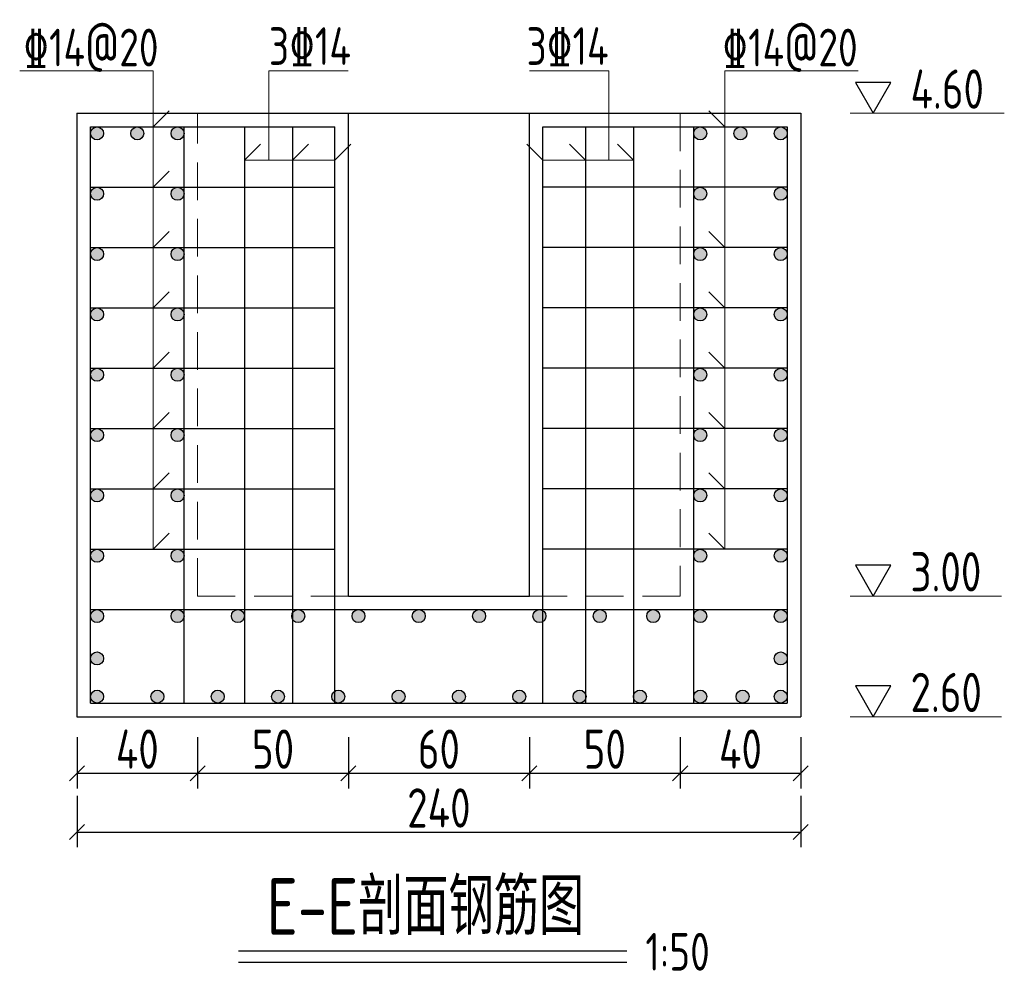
# Model space of a CAD drawing. Header units: inches. Extents: x 30313 to 48753, y -118909 to -59191.
# Tile 1 of 4: x 30313 to 30640, y -118909 to -118593. Entities that reach past the tile are written whole.
import ezdxf

# ---------------------------------------------------------------- set-up
doc = ezdxf.new("R2010")
doc.units = ezdxf.units.IN
doc.header["$MEASUREMENT"] = 0
doc.linetypes.add('DASHED2', pattern=[0.375, 0.25, -0.125])
for name, color, linetype, lineweight in [('实线', 1, 'Continuous', 40), ('文字', 7, 'Continuous', 20), ('细实线', 7, 'Continuous', 18)]:
    doc.layers.add(name, color=color, linetype=linetype, lineweight=lineweight)
doc.layers.add('线筋', color=1, linetype='Continuous')
doc.styles.add('0.5标框', font='tssdeng.shx', dxfattribs={"width": 0.8, "height": 13, "bigfont": 'hztxt.shx'})
doc.dimstyles.new('0.5标框', dxfattribs={"dimtxt": 13, "dimasz": 5, "dimexe": 5, "dimexo": 8, "dimgap": 1.5, "dimtad": 1, "dimdec": 0, "dimtxsty": '0.5标框', "dimblk": 'OBLIQUE', "dimcen": 2, "dimadec": 0, "dimazin": 0, "dimtfac": 1, "dimtdec": 0, "dimtix": 1, "dimtmove": 0, "dimatfit": 3, "dimldrblk": 'OBLIQUE', "dimfxl": 0, "dimarcsym": 0})

# ---------------------------------------------------------------- blocks, each defined once
blk = doc.blocks.new('_Oblique')
at = {"color": 0, "linetype": 'ByBlock', "lineweight": -2}
blk.add_line((-0.5, -0.5), (0.5, 0.5), dxfattribs=at)
blk = doc.blocks.new('*D327')
at = {"layer": 'Defpoints', "color": 0, "ltscale": 0.2}
for p in [(30372.43, -118768.6), (30332.43, -118808.6), (30372.43, -118843.09)]:
    blk.add_point(p, dxfattribs=at)
at = {"layer": '细实线', "color": 0, "lineweight": -2, "ltscale": 0.2}
for p, q in [((30332.43, -118831.09), (30332.43, -118848.09)), ((30372.43, -118831.09), (30372.43, -118848.09)), ((30332.43, -118843.09), (30372.43, -118843.09))]:
    blk.add_line(p, q, dxfattribs=at)
at = {"layer": '细实线', "color": 0, "lineweight": -2, "ltscale": 0.2, "xscale": 5, "yscale": 5, "zscale": 5, "rotation": 180}
blk.add_blockref('_Oblique', (30332.43, -118843.09), dxfattribs=at)
at = {"layer": '细实线', "color": 0, "lineweight": -2, "ltscale": 0.2, "xscale": 5, "yscale": 5, "zscale": 5}
blk.add_blockref('_Oblique', (30372.43, -118843.09), dxfattribs=at)
at = {"layer": '细实线', "color": 0, "ltscale": 0.2, "insert": (30352.43, -118835.09), "char_height": 13, "attachment_point": 5, "style": '0.5标框'}
blk.add_mtext('40', dxfattribs=at)
blk = doc.blocks.new('*D328')
at = {"layer": 'Defpoints', "color": 0, "ltscale": 0.2}
for p in [(30372.43, -118768.6), (30422.43, -118768.6), (30422.43, -118843.09)]:
    blk.add_point(p, dxfattribs=at)
at = {"layer": '细实线', "color": 0, "lineweight": -2, "ltscale": 0.2}
for p, q in [((30372.43, -118831.09), (30372.43, -118848.09)), ((30422.43, -118831.09), (30422.43, -118848.09)), ((30372.43, -118843.09), (30422.43, -118843.09))]:
    blk.add_line(p, q, dxfattribs=at)
at = {"layer": '细实线', "color": 0, "lineweight": -2, "ltscale": 0.2, "xscale": 5, "yscale": 5, "zscale": 5, "rotation": 180}
blk.add_blockref('_Oblique', (30372.43, -118843.09), dxfattribs=at)
at = {"layer": '细实线', "color": 0, "lineweight": -2, "ltscale": 0.2, "xscale": 5, "yscale": 5, "zscale": 5}
blk.add_blockref('_Oblique', (30422.43, -118843.09), dxfattribs=at)
at = {"layer": '细实线', "color": 0, "ltscale": 0.2, "insert": (30397.43, -118835.09), "char_height": 13, "attachment_point": 5, "style": '0.5标框'}
blk.add_mtext('50', dxfattribs=at)
blk = doc.blocks.new('*D329')
at = {"layer": 'Defpoints', "color": 0, "ltscale": 0.2}
for p in [(30422.43, -118768.6), (30482.43, -118768.6), (30482.43, -118843.09)]:
    blk.add_point(p, dxfattribs=at)
at = {"layer": '细实线', "color": 0, "lineweight": -2, "ltscale": 0.2}
for p, q in [((30422.43, -118831.09), (30422.43, -118848.09)), ((30482.43, -118831.09), (30482.43, -118848.09)), ((30422.43, -118843.09), (30482.43, -118843.09))]:
    blk.add_line(p, q, dxfattribs=at)
at = {"layer": '细实线', "color": 0, "lineweight": -2, "ltscale": 0.2, "xscale": 5, "yscale": 5, "zscale": 5, "rotation": 180}
blk.add_blockref('_Oblique', (30422.43, -118843.09), dxfattribs=at)
at = {"layer": '细实线', "color": 0, "lineweight": -2, "ltscale": 0.2, "xscale": 5, "yscale": 5, "zscale": 5}
blk.add_blockref('_Oblique', (30482.43, -118843.09), dxfattribs=at)
at = {"layer": '细实线', "color": 0, "ltscale": 0.2, "insert": (30452.43, -118835.09), "char_height": 13, "attachment_point": 5, "style": '0.5标框'}
blk.add_mtext('60', dxfattribs=at)
blk = doc.blocks.new('*D330')
at = {"layer": 'Defpoints', "color": 0, "ltscale": 0.2}
for p in [(30482.43, -118768.6), (30532.43, -118768.6), (30532.43, -118843.09)]:
    blk.add_point(p, dxfattribs=at)
at = {"layer": '细实线', "color": 0, "lineweight": -2, "ltscale": 0.2}
for p, q in [((30482.43, -118831.09), (30482.43, -118848.09)), ((30532.43, -118831.09), (30532.43, -118848.09)), ((30482.43, -118843.09), (30532.43, -118843.09))]:
    blk.add_line(p, q, dxfattribs=at)
at = {"layer": '细实线', "color": 0, "lineweight": -2, "ltscale": 0.2, "xscale": 5, "yscale": 5, "zscale": 5, "rotation": 180}
blk.add_blockref('_Oblique', (30482.43, -118843.09), dxfattribs=at)
at = {"layer": '细实线', "color": 0, "lineweight": -2, "ltscale": 0.2, "xscale": 5, "yscale": 5, "zscale": 5}
blk.add_blockref('_Oblique', (30532.43, -118843.09), dxfattribs=at)
at = {"layer": '细实线', "color": 0, "ltscale": 0.2, "insert": (30507.43, -118835.09), "char_height": 13, "attachment_point": 5, "style": '0.5标框'}
blk.add_mtext('50', dxfattribs=at)
blk = doc.blocks.new('*D331')
at = {"layer": 'Defpoints', "color": 0, "ltscale": 0.2}
for p in [(30532.43, -118768.6), (30572.43, -118808.6), (30572.43, -118843.09)]:
    blk.add_point(p, dxfattribs=at)
at = {"layer": '细实线', "color": 0, "lineweight": -2, "ltscale": 0.2}
for p, q in [((30532.43, -118831.09), (30532.43, -118848.09)), ((30572.43, -118831.09), (30572.43, -118848.09)), ((30532.43, -118843.09), (30572.43, -118843.09))]:
    blk.add_line(p, q, dxfattribs=at)
at = {"layer": '细实线', "color": 0, "lineweight": -2, "ltscale": 0.2, "xscale": 5, "yscale": 5, "zscale": 5, "rotation": 180}
blk.add_blockref('_Oblique', (30532.43, -118843.09), dxfattribs=at)
at = {"layer": '细实线', "color": 0, "lineweight": -2, "ltscale": 0.2, "xscale": 5, "yscale": 5, "zscale": 5}
blk.add_blockref('_Oblique', (30572.43, -118843.09), dxfattribs=at)
at = {"layer": '细实线', "color": 0, "ltscale": 0.2, "insert": (30552.43, -118835.09), "char_height": 13, "attachment_point": 5, "style": '0.5标框'}
blk.add_mtext('40', dxfattribs=at)
blk = doc.blocks.new('*D332')
at = {"layer": 'Defpoints', "color": 0, "ltscale": 0.2}
for p in [(30332.43, -118808.6), (30572.43, -118808.6), (30572.43, -118862.6)]:
    blk.add_point(p, dxfattribs=at)
at = {"layer": '细实线', "color": 0, "lineweight": -2, "ltscale": 0.2}
for p, q in [((30332.43, -118850.6), (30332.43, -118867.6)), ((30572.43, -118850.6), (30572.43, -118867.6)), ((30332.43, -118862.6), (30572.43, -118862.6))]:
    blk.add_line(p, q, dxfattribs=at)
at = {"layer": '细实线', "color": 0, "lineweight": -2, "ltscale": 0.2, "xscale": 5, "yscale": 5, "zscale": 5, "rotation": 180}
blk.add_blockref('_Oblique', (30332.43, -118862.6), dxfattribs=at)
at = {"layer": '细实线', "color": 0, "lineweight": -2, "ltscale": 0.2, "xscale": 5, "yscale": 5, "zscale": 5}
blk.add_blockref('_Oblique', (30572.43, -118862.6), dxfattribs=at)
at = {"layer": '细实线', "color": 0, "ltscale": 0.2, "insert": (30452.43, -118854.6), "char_height": 13, "attachment_point": 5, "style": '0.5标框'}
blk.add_mtext('240', dxfattribs=at)

msp = doc.modelspace()

# ---------------------------------------------------------------- hatches: boundary and pattern name
at = {"lineweight": -2}
for points in [[(30336.927, -118630.998, 1), (30341.235, -118630.998, 1)], [(30350.274, -118630.998, 1), (30354.581, -118630.998, 1)], [(30363.62, -118630.998, 1), (30367.927, -118630.998, 1)], [(30536.927, -118630.998, 1), (30541.235, -118630.998, 1)], [(30554.581, -118630.998, 1), (30550.274, -118630.998, 1)], [(30567.927, -118630.998, 1), (30563.62, -118630.998, 1)], [(30341.235, -118650.998, 1), (30336.927, -118650.998, 1)], [(30367.927, -118650.998, 1), (30363.62, -118650.998, 1)], [(30541.235, -118650.998, 1), (30536.927, -118650.998, 1)], [(30567.927, -118650.998, 1), (30563.62, -118650.998, 1)], [(30341.235, -118670.998, 1), (30336.927, -118670.998, 1)], [(30367.927, -118670.998, 1), (30363.62, -118670.998, 1)], [(30541.235, -118670.998, 1), (30536.927, -118670.998, 1)], [(30567.927, -118670.998, 1), (30563.62, -118670.998, 1)], [(30341.235, -118690.998, 1), (30336.927, -118690.998, 1)], [(30367.927, -118690.998, 1), (30363.62, -118690.998, 1)], [(30541.235, -118690.998, 1), (30536.927, -118690.998, 1)], [(30567.927, -118690.998, 1), (30563.62, -118690.998, 1)], [(30341.235, -118710.998, 1), (30336.927, -118710.998, 1)], [(30367.927, -118710.998, 1), (30363.62, -118710.998, 1)], [(30541.235, -118710.998, 1), (30536.927, -118710.998, 1)], [(30567.927, -118710.998, 1), (30563.62, -118710.998, 1)], [(30341.235, -118730.998, 1), (30336.927, -118730.998, 1)], [(30367.927, -118730.998, 1), (30363.62, -118730.998, 1)], [(30541.235, -118730.998, 1), (30536.927, -118730.998, 1)], [(30567.927, -118730.998, 1), (30563.62, -118730.998, 1)], [(30341.235, -118750.998, 1), (30336.927, -118750.998, 1)], [(30367.927, -118750.998, 1), (30363.62, -118750.998, 1)], [(30541.235, -118750.998, 1), (30536.927, -118750.998, 1)], [(30567.927, -118750.998, 1), (30563.62, -118750.998, 1)], [(30341.235, -118770.998, 1), (30336.927, -118770.998, 1)], [(30367.927, -118770.998, 1), (30363.62, -118770.998, 1)], [(30541.235, -118770.998, 1), (30536.927, -118770.998, 1)], [(30567.927, -118770.998, 1), (30563.62, -118770.998, 1)], [(30341.235, -118790.998, 1), (30336.927, -118790.998, 1)], [(30367.927, -118790.998, 1), (30363.62, -118790.998, 1)], [(30387.927, -118790.998, 1), (30383.62, -118790.998, 1)], [(30407.927, -118790.998, 1), (30403.62, -118790.998, 1)], [(30427.927, -118790.998, 1), (30423.62, -118790.998, 1)], [(30447.927, -118790.998, 1), (30443.62, -118790.998, 1)], [(30467.927, -118790.998, 1), (30463.62, -118790.998, 1)], [(30487.927, -118790.998, 1), (30483.62, -118790.998, 1)], [(30507.927, -118790.998, 1), (30503.62, -118790.998, 1)], [(30521.338, -118790.998, 1), (30525.646, -118790.998, 1)], [(30541.235, -118790.998, 1), (30536.927, -118790.998, 1)], [(30567.927, -118790.998, 1), (30563.62, -118790.998, 1)], [(30336.927, -118805.051, 1), (30341.235, -118805.051, 1)], [(30567.927, -118805.051, 1), (30563.62, -118805.051, 1)], [(30336.927, -118817.69, 1), (30341.235, -118817.69, 1)], [(30361.235, -118817.69, 1), (30356.927, -118817.69, 1)], [(30381.235, -118817.69, 1), (30376.927, -118817.69, 1)], [(30401.235, -118817.69, 1), (30396.927, -118817.69, 1)], [(30421.235, -118817.69, 1), (30416.927, -118817.69, 1)], [(30441.235, -118817.69, 1), (30436.927, -118817.69, 1)], [(30461.235, -118817.69, 1), (30456.927, -118817.69, 1)], [(30481.235, -118817.69, 1), (30476.927, -118817.69, 1)], [(30501.235, -118817.69, 1), (30496.927, -118817.69, 1)], [(30521.235, -118817.69, 1), (30516.927, -118817.69, 1)], [(30541.235, -118817.69, 1), (30536.927, -118817.69, 1)], [(30555.289, -118817.69, 1), (30550.982, -118817.69, 1)], [(30567.927, -118817.69, 1), (30563.62, -118817.69, 1)]]:
    msp.add_hatch(color=256, dxfattribs=at).paths.add_polyline_path(points)

# ---------------------------------------------------------------- linework, layer by layer
for p, q in [((30332.427, -118624.344), (30332.427, -118824.344)), ((30332.427, -118624.344), (30572.427, -118624.344)), ((30357.645, -118628.844), (30362.949, -118623.541)), ((30422.427, -118784.344), (30422.427, -118624.344)), ((30482.427, -118784.344), (30482.427, -118624.344)), ((30547.209, -118628.844), (30541.906, -118623.541)), ((30572.427, -118624.344), (30572.427, -118824.344)), ((30387.927, -118639.849), (30393.231, -118634.546)), ((30403.842, -118639.849), (30409.145, -118634.546)), ((30417.927, -118639.849), (30423.231, -118634.546)), ((30486.927, -118639.849), (30481.624, -118634.546)), ((30501.013, -118639.849), (30495.71, -118634.546)), ((30516.927, -118639.849), (30511.624, -118634.546)), ((30357.645, -118648.844), (30362.949, -118643.541)), ((30357.645, -118668.844), (30362.949, -118663.541)), ((30547.209, -118668.844), (30541.906, -118663.541)), ((30357.645, -118688.844), (30362.949, -118683.541)), ((30547.209, -118688.844), (30541.906, -118683.541)), ((30357.645, -118708.844), (30362.949, -118703.541)), ((30547.209, -118708.844), (30541.906, -118703.541)), ((30357.645, -118728.844), (30362.949, -118723.541)), ((30547.209, -118728.844), (30541.906, -118723.541)), ((30357.645, -118748.844), (30362.949, -118743.541)), ((30547.209, -118748.844), (30541.906, -118743.541)), ((30357.645, -118768.844), (30362.949, -118763.541)), ((30547.209, -118768.844), (30541.906, -118763.541)), ((30422.427, -118784.344), (30482.427, -118784.344)), ((30332.427, -118824.344), (30572.427, -118824.344))]:
    msp.add_line(p, q, dxfattribs=at)
msp.add_line((30386.022, -118905.67), (30514.746, -118905.67))
for points in [[(30596.406, -118624.344), (30602.282, -118614.166), (30590.529, -118614.166)], [(30596.406, -118784.344), (30602.282, -118774.166), (30590.529, -118774.166)], [(30596.406, -118824.344), (30602.282, -118814.166), (30590.529, -118814.166)]]:
    msp.add_lwpolyline(points, close=True, dxfattribs=at)
for centre in [(30339.081, -118630.998), (30352.427, -118630.998), (30365.774, -118630.998), (30539.081, -118630.998), (30552.427, -118630.998), (30565.774, -118630.998), (30339.081, -118650.998), (30365.774, -118650.998), (30539.081, -118650.998), (30565.774, -118650.998), (30339.081, -118670.998), (30365.774, -118670.998), (30539.081, -118670.998), (30565.774, -118670.998), (30339.081, -118690.998), (30365.774, -118690.998), (30539.081, -118690.998), (30565.774, -118690.998), (30339.081, -118710.998), (30365.774, -118710.998), (30539.081, -118710.998), (30565.774, -118710.998), (30339.081, -118730.998), (30365.774, -118730.998), (30539.081, -118730.998), (30565.774, -118730.998), (30339.081, -118750.998), (30365.774, -118750.998), (30539.081, -118750.998), (30565.774, -118750.998), (30339.081, -118770.998), (30365.774, -118770.998), (30539.081, -118770.998), (30565.774, -118770.998), (30339.081, -118790.998), (30365.774, -118790.998), (30385.774, -118790.998), (30405.774, -118790.998), (30425.774, -118790.998), (30445.774, -118790.998), (30465.774, -118790.998), (30485.774, -118790.998), (30505.774, -118790.998), (30523.492, -118790.998), (30539.081, -118790.998), (30565.774, -118790.998), (30339.081, -118805.051), (30565.774, -118805.051), (30339.081, -118817.69), (30359.081, -118817.69), (30379.081, -118817.69), (30399.081, -118817.69), (30419.081, -118817.69), (30439.081, -118817.69), (30459.081, -118817.69), (30479.081, -118817.69), (30499.081, -118817.69), (30519.081, -118817.69), (30539.081, -118817.69), (30553.136, -118817.69), (30565.774, -118817.69)]:
    msp.add_circle(centre, 2.154, dxfattribs=at)
at = {"layer": '实线', "lineweight": -2}
msp.add_line((30386.022, -118901.999), (30514.746, -118901.999), dxfattribs=at)
at = {"layer": '文字'}
for p, q in [((30639.92, -118624.344), (30588.789, -118624.344)), ((30638.97, -118784.344), (30588.789, -118784.344)), ((30638.97, -118824.344), (30588.789, -118824.344))]:
    msp.add_line(p, q, dxfattribs=at)
at = {"layer": '线筋', "lineweight": -2}
for p, q in [((30336.927, -118628.844), (30417.927, -118628.844)), ((30336.927, -118819.844), (30336.927, -118628.844)), ((30367.927, -118819.844), (30367.927, -118628.844)), ((30387.927, -118628.844), (30387.927, -118819.844)), ((30403.842, -118628.844), (30403.842, -118819.844)), ((30417.927, -118819.844), (30417.927, -118628.844)), ((30486.927, -118628.844), (30567.927, -118628.844)), ((30486.927, -118819.844), (30486.927, -118628.844)), ((30501.013, -118628.844), (30501.013, -118819.844)), ((30516.927, -118628.844), (30516.927, -118819.844)), ((30536.927, -118819.844), (30536.927, -118628.844)), ((30567.927, -118628.844), (30567.927, -118819.844)), ((30336.927, -118648.844), (30417.927, -118648.844)), ((30567.927, -118648.844), (30486.927, -118648.844)), ((30336.927, -118668.844), (30417.927, -118668.844)), ((30567.927, -118668.844), (30486.927, -118668.844)), ((30336.927, -118688.844), (30417.927, -118688.844)), ((30567.927, -118688.844), (30486.927, -118688.844)), ((30336.927, -118708.844), (30417.927, -118708.844)), ((30567.927, -118708.844), (30486.927, -118708.844)), ((30336.927, -118728.844), (30417.927, -118728.844)), ((30567.927, -118728.844), (30486.927, -118728.844)), ((30336.927, -118748.844), (30417.927, -118748.844)), ((30567.927, -118748.844), (30486.927, -118748.844)), ((30336.927, -118768.844), (30417.927, -118768.844)), ((30567.927, -118768.844), (30486.927, -118768.844)), ((30336.927, -118788.844), (30567.927, -118788.844)), ((30336.927, -118819.844), (30567.927, -118819.844))]:
    msp.add_line(p, q, dxfattribs=at)
at = {"layer": '细实线', "ltscale": 0.2}
for p, q in [((30313.426, -118610.272), (30357.645, -118610.272)), ((30357.645, -118768.844), (30357.645, -118610.272)), ((30396.077, -118639.849), (30396.077, -118610.272)), ((30396.077, -118610.272), (30422.337, -118610.272)), ((30508.778, -118610.272), (30482.518, -118610.272)), ((30508.778, -118639.849), (30508.778, -118610.272)), ((30547.209, -118768.844), (30547.209, -118610.272)), ((30591.429, -118610.272), (30547.209, -118610.272)), ((30387.927, -118639.849), (30417.927, -118639.849)), ((30516.927, -118639.849), (30486.927, -118639.849))]:
    msp.add_line(p, q, dxfattribs=at)
at = {"layer": '细实线', "color": 2, "linetype": 'DASHED2', "ltscale": 50}
for p, q in [((30372.427, -118784.344), (30372.427, -118624.344)), ((30532.427, -118624.344), (30532.427, -118784.344)), ((30422.427, -118784.344), (30372.427, -118784.344)), ((30482.427, -118784.344), (30532.427, -118784.344))]:
    msp.add_line(p, q, dxfattribs=at)

# ---------------------------------------------------------------- texts
at = {"lineweight": -2, "style": '0.5标框', "width": 0.8}
for s, height, p in [('\x8414@20', 12.5, (30314.592, -118608.79)), ('3\x8414', 12.5, (30396.058, -118608.315)), ('3\x8414', 12.5, (30481.489, -118608.315)), ('\x8414@20', 12.5, (30546.417, -118608.79)), ('4.60', 13, (30608.818, -118622.798)), ('3.00', 13, (30608.818, -118782.798)), ('2.60', 13, (30608.818, -118822.798)), ('E-E剖面钢筋图', 18.75, (30395.366, -118896.651)), ('1:50', 12.5, (30520.912, -118908.516))]:
    msp.add_text(s, height=height, dxfattribs=at).set_placement(p)

# ---------------------------------------------------------------- dimensions: what is measured, and where the dimension line sits
at = {"layer": '细实线', "ltscale": 0.2}
for base, p2, picture, middle in [((30372.427, -118843.092), (30372.427, -118768.602), '*D327', (30352.427, -118835.092)), ((30572.427, -118862.595), (30572.427, -118808.602), '*D332', (30452.427, -118854.595))]:
    dim = msp.add_linear_dim(base=base, p1=(30332.427, -118808.602), p2=p2, dimstyle='0.5标框', dxfattribs=at)
    dim.commit()
    dim.dimension.update_dxf_attribs({"geometry": picture, "text_midpoint": middle})
for base, p1, p2, picture, middle in [((30422.427, -118843.092), (30372.427, -118768.602), (30422.427, -118768.602), '*D328', (30397.427, -118835.092)), ((30482.427, -118843.092), (30422.427, -118768.602), (30482.427, -118768.602), '*D329', (30452.427, -118835.092)), ((30532.427, -118843.092), (30482.427, -118768.602), (30532.427, -118768.602), '*D330', (30507.427, -118835.092)), ((30572.427, -118843.092), (30532.427, -118768.602), (30572.427, -118808.602), '*D331', (30552.427, -118835.092))]:
    dim = msp.add_linear_dim(base=base, p1=p1, p2=p2, dimstyle='0.5标框', override={"dimtmove": 1}, dxfattribs=at)
    dim.commit()
    dim.dimension.update_dxf_attribs({"geometry": picture, "text_midpoint": middle})

doc.saveas('drawing.dxf')
